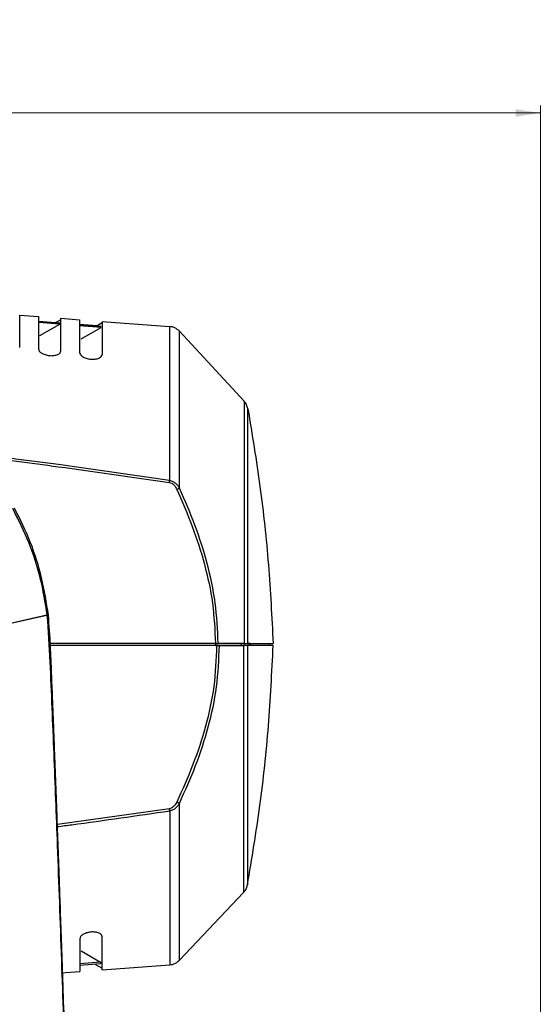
# Model space of a CAD drawing. Header units: millimetres. Extents: x 119 to 1138, y 29 to 774.
# Tile 46 of 53: x 776 to 846, y 421 to 552. Entities that reach past the tile are written whole.
import ezdxf

# ---------------------------------------------------------------- set-up
doc = ezdxf.new("R2010")
doc.units = ezdxf.units.MM
doc.styles.add('SLDTEXTSTYLE0', font='TXT', dxfattribs={"width": 0.7})
doc.dimstyles.new('SLDDIMSTYLE1', dxfattribs={"dimtxt": 9.245947, "dimasz": 3.302, "dimexe": 0, "dimexo": 0.0625, "dimgap": 2.311487, "dimtad": 1, "dimrnd": 1e-09, "dimzin": 12, "dimdsep": 46, "dimtxsty": 'SLDTEXTSTYLE0', "dimsah": 1, "dimcen": 0.09, "dimadec": 0, "dimazin": 3, "dimtfac": 1, "dimtofl": 0, "dimtmove": 0, "dimatfit": 3, "dimfxl": 1, "dimfrac": 2, "dimtolj": 1, "dimtzin": 12, "dimarcsym": 0})

# ---------------------------------------------------------------- blocks, each defined once
blk = doc.blocks.new('_D_2')
at = {"color": 7, "linetype": 'Continuous', "lineweight": 0}
for p, q in [((659.14, 322.4), (659.14, 540.54)), ((845.79, 336.08), (845.79, 540.54)), ((659.14, 539.54), (845.79, 539.54))]:
    blk.add_line(p, q, dxfattribs=at)
at = {"color": 7, "linetype": 'Continuous', "lineweight": 18}
for points in [[(659.14, 539.54), (662.44, 539.03), (662.44, 540.05)], [(845.79, 539.54), (842.48, 540.05), (842.48, 539.03)]]:
    blk.add_solid(points, dxfattribs=at)
at = {"color": 7, "linetype": 'Continuous', "lineweight": 18, "insert": (732.5, 551.82), "char_height": 9.525, "attachment_point": 1, "style": 'SLDTEXTSTYLE0'}
blk.add_mtext('186.65', dxfattribs=at)

msp = doc.modelspace()

# ---------------------------------------------------------------- linework, layer by layer
at = {"color": 7, "linetype": 'Continuous', "lineweight": 25}
for p, q in [((776.309, 512.582), (778.809, 512.394)), ((778.809, 511.757), (781.661, 511.539)), ((781.661, 511.371), (778.809, 511.59)), ((779.016, 509.849), (781.661, 511.371)), ((781.809, 511.96), (781.138, 511.579)), ((781.661, 511.539), (781.661, 511.371)), ((781.809, 512.166), (784.309, 511.975)), ((784.309, 511.335), (787.161, 511.115)), ((786.633, 511.156), (784.309, 511.335)), ((787.161, 510.946), (784.309, 511.166)), ((784.517, 509.424), (787.161, 510.946)), ((787.309, 511.54), (786.633, 511.156)), ((787.309, 511.746), (796.309, 511.074)), ((806.264, 501.097), (797.633, 510.436)), ((773.484, 471.141), (779.947, 472.584)), ((779.948, 472.576), (773.492, 471.101)), ((802.435, 468.802), (780.395, 468.802)), ((802.595, 468.502), (780.415, 468.502)), ((802.436, 468.502), (802.436, 468.802)), ((802.436, 468.802), (802.553, 468.802)), ((802.436, 468.502), (805.896, 468.502)), ((806.264, 468.802), (802.803, 468.802)), ((806.185, 468.502), (802.958, 468.502)), ((805.896, 468.502), (805.896, 468.802)), ((806.271, 468.502), (806.271, 468.802)), ((809.635, 468.502), (809.635, 468.802)), ((797.63, 426.549), (806.185, 435.555)), ((784.533, 427.774), (787.099, 426.29)), ((787.099, 426.29), (784.324, 426.075)), ((784.324, 425.874), (787.099, 426.089)), ((786.332, 426.029), (787.324, 425.465)), ((787.099, 426.29), (787.099, 426.089)), ((787.325, 425.251), (796.325, 425.928)), ((781.824, 424.838), (784.325, 425.026))]:
    msp.add_line(p, q, dxfattribs=at)
at = {"color": 8, "linetype": 'Continuous', "lineweight": 25}
for p, q in [((780.114, 472.572), (780.067, 472.581)), ((796.288, 446.729), (781.344, 444.632))]:
    msp.add_line(p, q, dxfattribs=at)
at = {"color": 7, "linetype": 'Continuous', "lineweight": 25}
for points, knots in [([(776.309, 508.277), (776.309, 508.964), (776.309, 510.319), (776.309, 511.627), (776.309, 512.439), (776.309, 512.535), (776.309, 512.582)], [0, 0, 0, 0, 0.2615766, 0.5162538, 0.7627346, 1, 1, 1, 1]), ([(778.809, 512.394), (778.809, 512.346), (778.809, 512.25), (778.809, 511.435), (778.809, 510.121), (778.809, 508.758), (778.809, 508.068)], [0, 0, 0, 0, 0.2372264, 0.4837017, 0.7383965, 1, 1, 1, 1]), ([(781.809, 507.815), (781.809, 508.509), (781.809, 509.879), (781.809, 511.201), (781.809, 512.021), (781.809, 512.118), (781.809, 512.166)], [0, 0, 0, 0, 0.2616361, 0.5163524, 0.7628212, 1, 1, 1, 1]), ([(784.309, 511.975), (784.309, 511.927), (784.309, 511.829), (784.309, 511.006), (784.309, 509.677), (784.309, 508.3), (784.309, 507.603)], [0, 0, 0, 0, 0.2371387, 0.483602, 0.7383366, 1, 1, 1, 1]), ([(787.309, 511.746), (787.309, 511.698), (787.309, 511.599), (787.309, 510.771), (787.309, 509.434), (787.309, 508.05), (787.309, 507.348)], [0, 0, 0, 0, 0.2370903, 0.4835472, 0.7383038, 1, 1, 1, 1]), ([(796.309, 511.074), (796.309, 511.01), (796.309, 510.882), (796.309, 509.829), (796.309, 508.121), (796.309, 505.708), (796.309, 502.663), (796.309, 499.054), (796.309, 495.025), (796.309, 492.02), (796.309, 490.535)], [0, 0, 0, 0, 0.121026, 0.2451869, 0.3715666, 0.4991426, 0.6268327, 0.7535487, 0.8782517, 1, 1, 1, 1]), ([(797.633, 489.508), (797.633, 491.011), (797.633, 494.056), (797.633, 498.151), (797.633, 501.829), (797.633, 504.941), (797.633, 507.411), (797.633, 509.161), (797.633, 510.24), (797.633, 510.371), (797.633, 510.436)], [0, 0, 0, 0, 0.1213394, 0.2458154, 0.3724646, 0.5002146, 0.627936, 0.7545008, 0.8788411, 1, 1, 1, 1]), ([(778.809, 508.068), (778.829, 507.976), (778.87, 507.791), (779.186, 507.517), (779.589, 507.328), (779.975, 507.227), (780.284, 507.18), (780.595, 507.168), (780.892, 507.19), (781.164, 507.245), (781.47, 507.353), (781.748, 507.545), (781.788, 507.725), (781.809, 507.815)], [0, 0, 0, 0, 0.12512518, 0.25010927, 0.37520134, 0.43954784, 0.50065386, 0.56302315, 0.62580538, 0.68638653, 0.75083816, 0.87529291, 1, 1, 1, 1]), ([(784.309, 507.603), (784.329, 507.509), (784.37, 507.322), (784.685, 507.045), (785.088, 506.854), (785.474, 506.751), (785.783, 506.704), (786.095, 506.692), (786.392, 506.714), (786.665, 506.77), (786.971, 506.881), (787.248, 507.075), (787.288, 507.257), (787.309, 507.348)], [0, 0, 0, 0, 0.1251304, 0.2501209, 0.3752191, 0.4395853, 0.500675, 0.5630379, 0.6258271, 0.6863792, 0.7508544, 0.875299, 1, 1, 1, 1]), ([(806.264, 501.097), (806.264, 501.052), (806.264, 500.96), (806.264, 500.193), (806.264, 499.025), (806.264, 497.546), (806.264, 495.896), (806.264, 493.945), (806.264, 491.715), (806.264, 489.24), (806.264, 486.561), (806.264, 483.722), (806.264, 480.459), (806.264, 476.789), (806.264, 472.777), (806.264, 470.108), (806.264, 468.802)], [0, 0, 0, 0, 0.0767425, 0.1567931, 0.2397084, 0.3034565, 0.3682154, 0.433672, 0.4994926, 0.5653316, 0.6308432, 0.6956917, 0.7595615, 0.8426826, 0.9229801, 1, 1, 1, 1]), ([(806.763, 468.802), (806.763, 470.068), (806.763, 472.654), (806.763, 476.542), (806.763, 480.098), (806.763, 483.26), (806.763, 486.01), (806.763, 488.606), (806.763, 491.004), (806.763, 493.164), (806.763, 495.055), (806.763, 496.653), (806.763, 498.086), (806.763, 499.217), (806.763, 499.96), (806.763, 500.05), (806.763, 500.094)], [0, 0, 0, 0, 0.07702663, 0.1573292, 0.2404537, 0.30432492, 0.36917388, 0.43468516, 0.50052315, 0.56634206, 0.63179672, 0.69655326, 0.76029902, 0.84321133, 0.92325942, 1, 1, 1, 1]), ([(806.763, 500.094), (807.333, 496.641), (808.474, 489.734), (809.596, 479.288), (809.948, 472.297), (810.125, 468.802)], [0, 0, 0, 0, 0.3332682, 0.6667252, 1, 1, 1, 1]), ([(796.273, 490.277), (796.388, 490.245), (796.618, 490.18), (796.983, 489.86), (797.153, 489.547), (797.266, 489.338)], [0, 0, 0, 0, 0.2503632, 0.500821, 1, 1, 1, 1]), ([(796.309, 490.535), (796.461, 490.5), (796.758, 490.433), (797.241, 490.092), (797.478, 489.739), (797.633, 489.508)], [0, 0, 0, 0, 0.2671665, 0.5217284, 1, 1, 1, 1]), ([(797.266, 489.338), (797.301, 489.355), (797.372, 489.388), (797.474, 489.435), (797.565, 489.477), (797.611, 489.498), (797.633, 489.508)], [0, 0, 0, 0, 0.2464943, 0.5, 0.7535057, 1, 1, 1, 1]), ([(797.266, 489.338), (797.985, 487.706), (799.416, 484.456), (801.036, 479.383), (802.179, 474.158), (802.349, 470.596), (802.435, 468.802)], [0, 0, 0, 0, 0.2506323, 0.4992169, 0.747857, 1, 1, 1, 1]), ([(802.803, 468.802), (802.717, 470.613), (802.547, 474.207), (801.405, 479.477), (799.785, 484.59), (798.352, 487.865), (797.633, 489.508)], [0, 0, 0, 0, 0.2525618, 0.5013939, 0.7498432, 1, 1, 1, 1]), ([(775.342, 486.812), (776.091, 485.319), (777.586, 482.345), (779.141, 477.55), (779.677, 474.244), (779.947, 472.584)], [0, 0, 0, 0, 0.3339548, 0.665477, 1, 1, 1, 1]), ([(780.142, 472.584), (779.881, 474.243), (779.361, 477.547), (777.838, 482.348), (776.366, 485.333), (775.627, 486.833)], [0, 0, 0, 0, 0.3340347, 0.6654995, 1, 1, 1, 1]), ([(780.067, 472.581), (780.05, 472.58), (780.017, 472.579), (779.971, 472.577), (779.948, 472.576)], [0, 0, 0, 0, 0.5084755, 1, 1, 1, 1]), ([(779.948, 472.576), (780.086, 470.492), (780.36, 466.372), (780.594, 460.208), (780.854, 454.092), (781.092, 447.977), (781.636, 433.708), (782.054, 421.477), (782.403, 411.284)], [0, 0, 0, 0, 0.1021121, 0.2019031, 0.3016874, 0.4014624, 0.5012297, 1, 1, 1, 1]), ([(782.501, 411.287), (782.426, 413.521), (782.285, 417.745), (782.082, 423.719), (781.901, 428.966), (781.744, 433.485), (781.608, 437.316), (781.488, 440.664), (781.384, 443.538), (781.29, 446.13), (781.204, 448.466), (781.117, 450.79), (781.023, 453.274), (780.925, 455.859), (780.816, 458.651), (780.701, 461.606), (780.561, 464.909), (780.437, 468.608), (780.245, 471.199), (780.143, 472.576)], [0, 0, 0, 0, 0.1093022, 0.2067524, 0.2923419, 0.3660694, 0.4279325, 0.4798399, 0.5299366, 0.5685926, 0.6067025, 0.6442655, 0.6823486, 0.7282571, 0.7707897, 0.8190074, 0.8729097, 0.9324989, 1, 1, 1, 1]), ([(806.847, 468.892), (806.852, 468.886), (806.878, 468.855), (806.923, 468.761), (806.935, 468.664), (806.942, 468.602)], [0, 0, 0, 0, 0.0655319, 0.3925921, 1, 1, 1, 1]), ([(806.957, 468.865), (806.974, 468.842), (807.032, 468.767), (807.038, 468.669), (807.043, 468.602)], [0, 0, 0, 0, 0.3053839, 1, 1, 1, 1]), ([(802.595, 468.502), (802.519, 466.675), (802.366, 463.047), (801.189, 457.731), (799.506, 452.581), (798.016, 449.29), (797.268, 447.638)], [0, 0, 0, 0, 0.2522962, 0.5010339, 0.7494979, 1, 1, 1, 1]), ([(797.63, 447.465), (798.379, 449.129), (799.871, 452.444), (801.553, 457.635), (802.729, 462.997), (802.881, 466.658), (802.958, 468.502)], [0, 0, 0, 0, 0.25001025, 0.4983349, 0.74727289, 1, 1, 1, 1]), ([(802.435, 468.802), (802.469, 468.802), (802.538, 468.802), (802.637, 468.802), (802.728, 468.802), (802.778, 468.802), (802.803, 468.802)], [0, 0, 0, 0, 0.24732354, 0.50000012, 0.75267664, 1, 1, 1, 1]), ([(802.958, 468.502), (802.934, 468.502), (802.884, 468.502), (802.794, 468.502), (802.697, 468.502), (802.629, 468.502), (802.595, 468.502)], [0, 0, 0, 0, 0.2474124, 0.5, 0.7525876, 1, 1, 1, 1]), ([(806.264, 468.802), (806.371, 468.802), (806.611, 468.802), (806.709, 468.802), (806.763, 468.802)], [0, 0, 0, 0, 0.4480102, 1, 1, 1, 1]), ([(806.703, 468.502), (806.703, 467.218), (806.703, 464.594), (806.703, 460.642), (806.703, 457.022), (806.703, 453.799), (806.703, 450.991), (806.703, 448.339), (806.703, 445.886), (806.703, 443.676), (806.703, 441.739), (806.703, 440.102), (806.703, 438.633), (806.703, 437.474), (806.703, 436.712), (806.703, 436.621), (806.703, 436.576)], [0, 0, 0, 0, 0.0768052, 0.1569393, 0.2399515, 0.3037753, 0.368607, 0.4341283, 0.5, 0.5658717, 0.631393, 0.6962247, 0.7600485, 0.8430607, 0.9231948, 1, 1, 1, 1]), ([(806.703, 436.576), (807.289, 440.098), (808.461, 447.143), (809.607, 457.802), (809.959, 464.936), (810.135, 468.502)], [0, 0, 0, 0, 0.333269, 0.666731, 1, 1, 1, 1]), ([(810.135, 468.502), (809.959, 468.502), (809.607, 468.502), (808.461, 468.502), (807.289, 468.502), (806.703, 468.502)], [0, 0, 0, 0, 0.333269, 0.666731, 1, 1, 1, 1]), ([(806.763, 468.802), (806.983, 468.802), (807.398, 468.802), (807.955, 468.802), (808.441, 468.802), (808.869, 468.802), (809.207, 468.802), (809.478, 468.802), (809.696, 468.802), (809.877, 468.802), (810.03, 468.802), (810.093, 468.802), (810.125, 468.802)], [0, 0, 0, 0, 0.1208518, 0.2274319, 0.3472868, 0.4561835, 0.5643339, 0.6515671, 0.7382708, 0.8256515, 0.9127605, 1, 1, 1, 1]), ([(797.268, 447.638), (797.155, 447.436), (796.986, 447.133), (796.627, 446.824), (796.401, 446.761), (796.288, 446.729)], [0, 0, 0, 0, 0.4972392, 0.7488219, 1, 1, 1, 1]), ([(797.63, 447.465), (797.477, 447.242), (797.241, 446.9), (796.765, 446.571), (796.473, 446.505), (796.324, 446.471)], [0, 0, 0, 0, 0.4766169, 0.7322815, 1, 1, 1, 1]), ([(797.63, 447.465), (797.608, 447.476), (797.562, 447.498), (797.472, 447.541), (797.372, 447.588), (797.302, 447.622), (797.268, 447.638)], [0, 0, 0, 0, 0.2465726, 0.5, 0.7534274, 1, 1, 1, 1]), ([(787.324, 429.657), (787.304, 429.748), (787.264, 429.93), (786.987, 430.125), (786.68, 430.235), (786.408, 430.291), (786.111, 430.313), (785.799, 430.301), (785.49, 430.254), (785.104, 430.151), (784.701, 429.96), (784.386, 429.683), (784.345, 429.496), (784.324, 429.402)], [0, 0, 0, 0, 0.1247009, 0.2491456, 0.3136208, 0.3741728, 0.4369621, 0.4993249, 0.5604147, 0.6247809, 0.749879, 0.8748696, 1, 1, 1, 1]), ([(787.324, 425.26), (787.324, 425.315), (787.324, 425.425), (787.324, 426.319), (787.324, 427.67), (787.324, 428.999), (787.324, 429.657)], [0, 0, 0, 0, 0.2541146, 0.5065444, 0.7556706, 1, 1, 1, 1]), ([(784.324, 429.402), (784.324, 428.748), (784.324, 427.426), (784.324, 426.083), (784.324, 425.194), (784.324, 425.085), (784.324, 425.03)], [0, 0, 0, 0, 0.2443936, 0.4935304, 0.7459327, 1, 1, 1, 1]), ([(796.324, 425.931), (796.446, 425.947), (796.691, 425.977), (797.039, 426.109), (797.362, 426.295), (797.541, 426.465), (797.63, 426.549)], [0, 0, 0, 0, 0.2478549, 0.5, 0.7521451, 1, 1, 1, 1])]:
    msp.add_open_spline(points, degree=3, knots=knots, dxfattribs=at)
for points in [[(797.633, 510.436), (797.443, 510.606), (797.062, 510.944), (796.56, 511.031), (796.309, 511.074)], [(806.763, 500.094), (806.716, 500.279), (806.621, 500.649), (806.383, 500.948), (806.264, 501.097)], [(796.273, 490.277), (796.279, 490.323), (796.292, 490.414), (796.303, 490.495), (796.309, 490.535)], [(805.896, 468.502), (805.986, 468.502), (806.164, 468.502), (806.236, 468.502), (806.271, 468.502)], [(806.703, 468.502), (806.654, 468.502), (806.556, 468.502), (806.309, 468.502), (806.185, 468.502)], [(806.271, 468.802), (806.845, 468.802), (807.992, 468.802), (809.115, 468.802), (809.462, 468.802), (809.635, 468.802)], [(796.324, 446.471), (796.319, 446.512), (796.307, 446.593), (796.295, 446.684), (796.288, 446.729)], [(806.185, 435.555), (806.309, 435.706), (806.556, 436.009), (806.654, 436.387), (806.703, 436.576)]]:
    msp.add_open_spline(points, degree=3, dxfattribs=at)
at = {"color": 8, "linetype": 'Continuous', "lineweight": 25}
for points, knots in [([(796.309, 490.535), (791.367, 491.253), (782.637, 492.522), (773.886, 493.636), (770.088, 494.119)], [0, 0, 0, 0, 0.56608181, 1, 1, 1, 1]), ([(770.418, 493.785), (774.093, 493.321), (782.722, 492.23), (791.33, 490.989), (796.273, 490.277)], [0, 0, 0, 0, 0.4258488, 1, 1, 1, 1]), ([(806.185, 468.502), (806.185, 467.548), (806.185, 465.556), (806.185, 462.464), (806.185, 459.17), (806.185, 455.712), (806.185, 452.157), (806.185, 448.921), (806.185, 446.062), (806.185, 443.597), (806.185, 441.334), (806.185, 439.347), (806.185, 437.706), (806.185, 436.489), (806.185, 435.703), (806.185, 435.604), (806.185, 435.555)], [0, 0, 0, 0, 0.05533596, 0.11545455, 0.18069853, 0.25136343, 0.32766198, 0.40968047, 0.47492445, 0.54322497, 0.61438249, 0.6881097, 0.76403001, 0.84168257, 0.92053446, 1, 1, 1, 1]), ([(797.63, 426.549), (797.63, 426.632), (797.63, 426.799), (797.63, 428.12), (797.63, 430.145), (797.63, 432.839), (797.63, 436.042), (797.63, 439.623), (797.63, 443.415), (797.63, 446.141), (797.63, 447.465)], [0, 0, 0, 0, 0.1375306, 0.2736559, 0.4070548, 0.5365625, 0.661221, 0.7803049, 0.8933229, 1, 1, 1, 1]), ([(781.354, 444.359), (781.992, 444.444), (786.987, 445.108), (791.974, 445.836), (796.324, 446.471)], [0, 0, 0, 0, 0.1276389, 1, 1, 1, 1]), ([(796.324, 446.471), (796.324, 445.159), (796.324, 442.46), (796.324, 438.72), (796.324, 435.2), (796.324, 432.063), (796.324, 429.433), (796.324, 427.459), (796.324, 426.174), (796.324, 426.012), (796.324, 425.931)], [0, 0, 0, 0, 0.1073131, 0.220781, 0.3401145, 0.4648189, 0.5941804, 0.727269, 0.8629637, 1, 1, 1, 1])]:
    msp.add_open_spline(points, degree=3, knots=knots, dxfattribs=at)

# ---------------------------------------------------------------- dimensions: what is measured, and where the dimension line sits
at = {"color": 7, "linetype": 'Continuous', "lineweight": 18}
dim = msp.add_linear_dim(base=(845.785, 539.538), p1=(659.135, 321.402), p2=(845.785, 335.077), dimstyle='SLDDIMSTYLE1', dxfattribs=at)
dim.commit()
dim.dimension.update_dxf_attribs({"geometry": '_D_2', "text_midpoint": (751.904, 539.538), "dimtype": 160})

doc.saveas('drawing.dxf')
